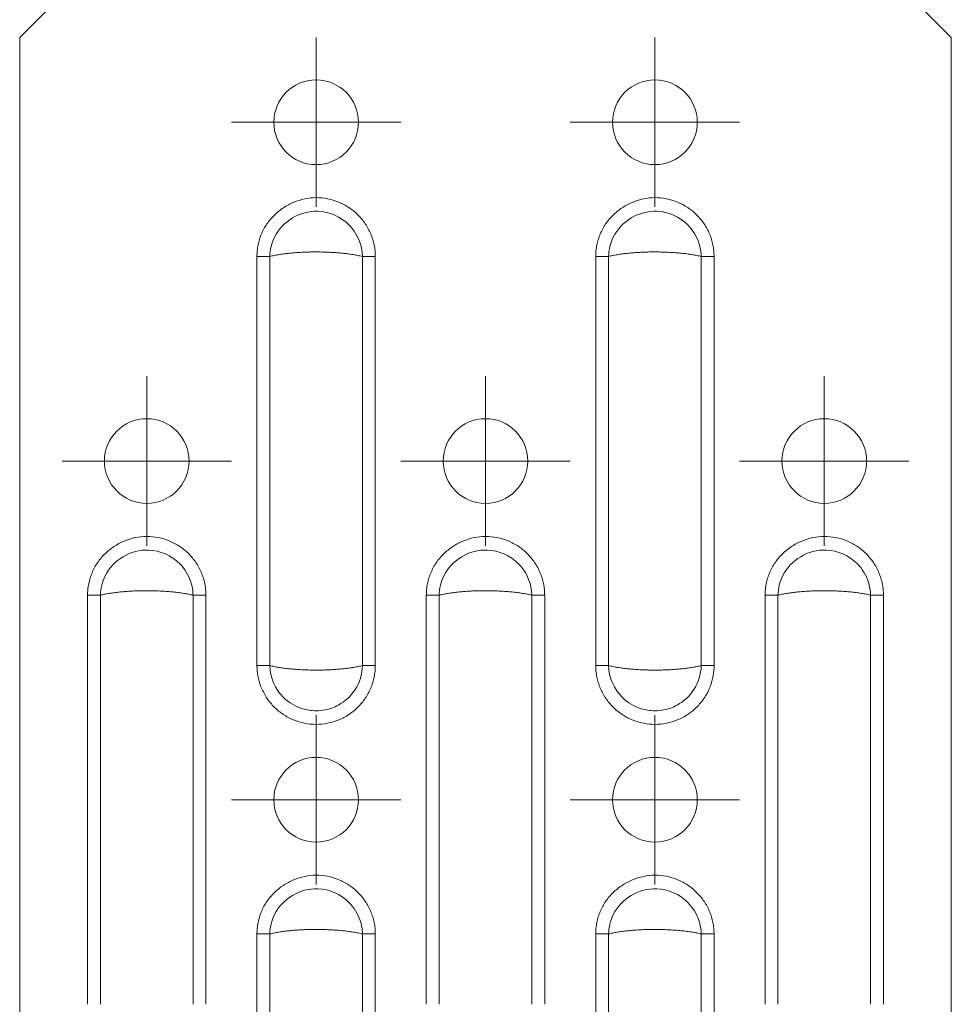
# Model space of a CAD drawing. Header units: millimetres. Extents: x 0 to 210, y 0 to 297.
# Tile 10 of 12: x 44 to 72, y 243 to 272. Entities that reach past the tile are written whole.
import ezdxf

# ---------------------------------------------------------------- set-up
doc = ezdxf.new("R2010")
doc.units = ezdxf.units.MM

# ---------------------------------------------------------------- blocks, each defined once
blk = doc.blocks.new('SW_CENTERMARKSYMBOL_0')
at = {"color": 0, "linetype": 'Continuous', "lineweight": 0}
for p, q in [((0, 1.25), (0, 2.5)), ((0, 0), (0, 1.25)), ((-1.25, 0), (-2.5, 0)), ((0, 0), (-1.25, 0)), ((0, 0), (0, -1.25)), ((0, 0), (1.25, 0)), ((1.25, 0), (2.5, 0)), ((0, -1.25), (0, -2.5))]:
    blk.add_line(p, q, dxfattribs=at)
blk = doc.blocks.new('SW_CENTERMARKSYMBOL_1')
at = {"color": 0, "linetype": 'Continuous', "lineweight": 0}
for p, q in [((0, 1.25), (0, 2.5)), ((0, 0), (0, 1.25)), ((-1.25, 0), (-2.5, 0)), ((0, 0), (-1.25, 0)), ((0, 0), (0, -1.25)), ((0, 0), (1.25, 0)), ((1.25, 0), (2.5, 0)), ((0, -1.25), (0, -2.5))]:
    blk.add_line(p, q, dxfattribs=at)
blk = doc.blocks.new('SW_CENTERMARKSYMBOL_2')
at = {"color": 0, "linetype": 'Continuous', "lineweight": 0}
for p, q in [((0, 1.25), (0, 2.5)), ((0, 0), (0, 1.25)), ((-1.25, 0), (-2.5, 0)), ((0, 0), (-1.25, 0)), ((0, 0), (0, -1.25)), ((0, 0), (1.25, 0)), ((1.25, 0), (2.5, 0)), ((0, -1.25), (0, -2.5))]:
    blk.add_line(p, q, dxfattribs=at)
blk = doc.blocks.new('SW_CENTERMARKSYMBOL_5')
at = {"color": 0, "linetype": 'Continuous', "lineweight": 0}
for p, q in [((0, 1.25), (0, 2.5)), ((0, 0), (0, 1.25)), ((-1.25, 0), (-2.5, 0)), ((0, 0), (-1.25, 0)), ((0, 0), (0, -1.25)), ((0, 0), (1.25, 0)), ((1.25, 0), (2.5, 0)), ((0, -1.25), (0, -2.5))]:
    blk.add_line(p, q, dxfattribs=at)
blk = doc.blocks.new('SW_CENTERMARKSYMBOL_6')
at = {"color": 0, "linetype": 'Continuous', "lineweight": 0}
for p, q in [((0, 1.25), (0, 2.5)), ((0, 0), (0, 1.25)), ((-1.25, 0), (-2.5, 0)), ((0, 0), (-1.25, 0)), ((0, 0), (0, -1.25)), ((0, 0), (1.25, 0)), ((1.25, 0), (2.5, 0)), ((0, -1.25), (0, -2.5))]:
    blk.add_line(p, q, dxfattribs=at)
blk = doc.blocks.new('SW_CENTERMARKSYMBOL_11')
at = {"color": 0, "linetype": 'Continuous', "lineweight": 0}
for p, q in [((0, 1.25), (0, 2.5)), ((0, 0), (0, 1.25)), ((-1.25, 0), (-2.5, 0)), ((0, 0), (-1.25, 0)), ((0, 0), (0, -1.25)), ((0, 0), (1.25, 0)), ((1.25, 0), (2.5, 0)), ((0, -1.25), (0, -2.5))]:
    blk.add_line(p, q, dxfattribs=at)
blk = doc.blocks.new('SW_CENTERMARKSYMBOL_14')
at = {"color": 0, "linetype": 'Continuous', "lineweight": 0}
for p, q in [((0, 1.25), (0, 2.5)), ((0, 0), (0, 1.25)), ((-1.25, 0), (-2.5, 0)), ((0, 0), (-1.25, 0)), ((0, 0), (0, -1.25)), ((0, 0), (1.25, 0)), ((1.25, 0), (2.5, 0)), ((0, -1.25), (0, -2.5))]:
    blk.add_line(p, q, dxfattribs=at)

msp = doc.modelspace()

# ---------------------------------------------------------------- linework, layer by layer
at = {"color": 7, "linetype": 'Continuous', "lineweight": 15}
for p, q in [((44.462, 271.362), (45.712, 272.612)), ((70.712, 272.612), (71.962, 271.362)), ((44.462, 271.362), (44.462, 154.612)), ((71.962, 271.362), (71.962, 154.612)), ((51.464, 252.824), (51.464, 264.9)), ((51.844, 252.824), (51.844, 264.9)), ((54.579, 264.9), (54.579, 252.824)), ((54.959, 264.9), (54.959, 252.824)), ((61.464, 252.824), (61.464, 264.9)), ((61.844, 252.824), (61.844, 264.9)), ((64.579, 264.9), (64.579, 252.824)), ((64.959, 264.9), (64.959, 252.824)), ((46.464, 242.824), (46.464, 254.9)), ((46.844, 242.824), (46.844, 254.9)), ((49.579, 254.9), (49.579, 242.824)), ((49.959, 254.9), (49.959, 242.824)), ((56.464, 242.824), (56.464, 254.9)), ((56.844, 242.824), (56.844, 254.9)), ((59.579, 254.9), (59.579, 242.824)), ((59.959, 254.9), (59.959, 242.824)), ((66.464, 242.824), (66.464, 254.9)), ((66.844, 242.824), (66.844, 254.9)), ((69.579, 254.9), (69.579, 242.824)), ((69.959, 254.9), (69.959, 242.824)), ((51.464, 232.824), (51.464, 244.9)), ((51.844, 232.824), (51.844, 244.9)), ((54.579, 244.9), (54.579, 232.824)), ((54.959, 244.9), (54.959, 232.824)), ((61.464, 232.824), (61.464, 244.9)), ((61.844, 232.824), (61.844, 244.9)), ((64.579, 244.9), (64.579, 232.824)), ((64.959, 244.9), (64.959, 232.824))]:
    msp.add_line(p, q, dxfattribs=at)
for centre in [(53.212, 268.862), (63.212, 268.862), (48.212, 258.862), (58.212, 258.862), (68.212, 258.862), (53.212, 248.862), (63.212, 248.862)]:
    msp.add_circle(centre, 1.25, dxfattribs=at)
for points, knots in [([(51.464, 264.9), (51.465, 264.929), (51.466, 264.985), (51.472, 265.07), (51.483, 265.155), (51.503, 265.267), (51.538, 265.405), (51.614, 265.618), (51.75, 265.869), (51.972, 266.129), (52.239, 266.345), (52.543, 266.507), (52.87, 266.611), (53.212, 266.648), (53.553, 266.613), (53.882, 266.513), (54.186, 266.353), (54.408, 266.173), (54.562, 266.004), (54.665, 265.867), (54.754, 265.72), (54.828, 265.566), (54.886, 265.405), (54.928, 265.24), (54.954, 265.071), (54.957, 264.957), (54.959, 264.9)], [0, 0, 0, 0, 0.015558, 0.031135, 0.046768, 0.062496, 0.093799, 0.125045, 0.186708, 0.249382, 0.311688, 0.374289, 0.437411, 0.499275, 0.561957, 0.624546, 0.687103, 0.749679, 0.780928, 0.812381, 0.843709, 0.875023, 0.906415, 0.937501, 0.968592, 1, 1, 1, 1]), ([(61.464, 264.9), (61.465, 264.929), (61.466, 264.985), (61.472, 265.07), (61.483, 265.155), (61.503, 265.267), (61.538, 265.405), (61.614, 265.618), (61.75, 265.869), (61.972, 266.129), (62.239, 266.345), (62.543, 266.507), (62.87, 266.611), (63.212, 266.648), (63.553, 266.613), (63.882, 266.513), (64.186, 266.353), (64.408, 266.173), (64.562, 266.004), (64.665, 265.867), (64.754, 265.72), (64.828, 265.566), (64.886, 265.405), (64.928, 265.24), (64.954, 265.071), (64.957, 264.957), (64.959, 264.9)], [0, 0, 0, 0, 0.015558, 0.031135, 0.046768, 0.062496, 0.093799, 0.125045, 0.186708, 0.249382, 0.311688, 0.374289, 0.437411, 0.499275, 0.561957, 0.624546, 0.687103, 0.749679, 0.780928, 0.812381, 0.843709, 0.875023, 0.906415, 0.937501, 0.968592, 1, 1, 1, 1]), ([(51.844, 264.9), (51.849, 265.098), (51.897, 265.296), (52.217, 265.943), (52.74, 266.256), (53.608, 266.22), (53.94, 266.075), (54.331, 265.682), (54.446, 265.496), (54.554, 265.166), (54.576, 265.033), (54.579, 264.9)], [-1.088547, -1.088547, -1.088547, -1.088547, -0.936031, -0.936031, -0.529703, -0.529703, -0.266904, -0.266904, -0.102656, -0.102656, 0, 0, 0, 0]), ([(61.844, 264.9), (61.849, 265.098), (61.897, 265.296), (62.217, 265.943), (62.74, 266.256), (63.608, 266.22), (63.94, 266.075), (64.331, 265.682), (64.446, 265.496), (64.554, 265.166), (64.576, 265.033), (64.579, 264.9)], [-1.088547, -1.088547, -1.088547, -1.088547, -0.936031, -0.936031, -0.529703, -0.529703, -0.266904, -0.266904, -0.102656, -0.102656, 0, 0, 0, 0]), ([(54.579, 264.9), (54.559, 264.905), (54.517, 264.916), (54.45, 264.93), (54.38, 264.943), (54.307, 264.956), (54.231, 264.967), (54.154, 264.978), (54.074, 264.988), (53.992, 264.997), (53.909, 265.004), (53.824, 265.011), (53.738, 265.017), (53.651, 265.022), (53.564, 265.027), (53.476, 265.03), (53.388, 265.032), (53.3, 265.034), (53.185, 265.034), (53.045, 265.033), (52.878, 265.028), (52.713, 265.02), (52.551, 265.008), (52.393, 264.993), (52.242, 264.975), (52.099, 264.953), (51.964, 264.929), (51.884, 264.91), (51.844, 264.9)], [0, 0, 0, 0, 0.030784, 0.061385, 0.091803, 0.122043, 0.152106, 0.181996, 0.211714, 0.241263, 0.270646, 0.299866, 0.328925, 0.357827, 0.386573, 0.415168, 0.443614, 0.471914, 0.500071, 0.55336, 0.607169, 0.661517, 0.716425, 0.771912, 0.827995, 0.884692, 0.942022, 1, 1, 1, 1]), ([(54.959, 264.9), (54.887, 264.9), (54.815, 264.9), (54.685, 264.9), (54.626, 264.9), (54.579, 264.9)], [0, 0, 0, 0, 0.5, 0.5, 1, 1, 1, 1]), ([(64.579, 264.9), (64.559, 264.905), (64.517, 264.916), (64.45, 264.93), (64.38, 264.943), (64.307, 264.956), (64.231, 264.967), (64.154, 264.978), (64.074, 264.988), (63.992, 264.997), (63.909, 265.004), (63.824, 265.011), (63.738, 265.017), (63.651, 265.022), (63.564, 265.027), (63.476, 265.03), (63.388, 265.032), (63.3, 265.034), (63.185, 265.034), (63.045, 265.033), (62.878, 265.028), (62.713, 265.02), (62.551, 265.008), (62.393, 264.993), (62.242, 264.975), (62.099, 264.953), (61.964, 264.929), (61.884, 264.91), (61.844, 264.9)], [0, 0, 0, 0, 0.030784, 0.061385, 0.091803, 0.122043, 0.152106, 0.181996, 0.211714, 0.241263, 0.270646, 0.299866, 0.328925, 0.357827, 0.386573, 0.415168, 0.443614, 0.471914, 0.500071, 0.55336, 0.607169, 0.661517, 0.716425, 0.771912, 0.827995, 0.884692, 0.942022, 1, 1, 1, 1]), ([(64.959, 264.9), (64.887, 264.9), (64.815, 264.9), (64.685, 264.9), (64.626, 264.9), (64.579, 264.9)], [0, 0, 0, 0, 0.5, 0.5, 1, 1, 1, 1]), ([(46.464, 254.9), (46.465, 254.929), (46.466, 254.985), (46.472, 255.07), (46.483, 255.155), (46.503, 255.267), (46.538, 255.405), (46.614, 255.618), (46.75, 255.869), (46.972, 256.129), (47.239, 256.345), (47.543, 256.507), (47.87, 256.611), (48.212, 256.648), (48.553, 256.613), (48.882, 256.513), (49.186, 256.353), (49.408, 256.173), (49.562, 256.004), (49.665, 255.867), (49.754, 255.72), (49.828, 255.566), (49.886, 255.405), (49.928, 255.24), (49.954, 255.071), (49.957, 254.957), (49.959, 254.9)], [0, 0, 0, 0, 0.015558, 0.031135, 0.046768, 0.062496, 0.093799, 0.125045, 0.186708, 0.249382, 0.311688, 0.374289, 0.437411, 0.499275, 0.561957, 0.624546, 0.687103, 0.749679, 0.780928, 0.812381, 0.843709, 0.875023, 0.906415, 0.937501, 0.968592, 1, 1, 1, 1]), ([(56.464, 254.9), (56.465, 254.929), (56.466, 254.985), (56.472, 255.07), (56.483, 255.155), (56.503, 255.267), (56.538, 255.405), (56.614, 255.618), (56.75, 255.869), (56.972, 256.129), (57.239, 256.345), (57.543, 256.507), (57.87, 256.611), (58.212, 256.648), (58.553, 256.613), (58.882, 256.513), (59.186, 256.353), (59.408, 256.173), (59.562, 256.004), (59.665, 255.867), (59.754, 255.72), (59.828, 255.566), (59.886, 255.405), (59.928, 255.24), (59.954, 255.071), (59.957, 254.957), (59.959, 254.9)], [0, 0, 0, 0, 0.0155584, 0.0311347, 0.0467676, 0.0624956, 0.0937995, 0.1250448, 0.1867078, 0.2493823, 0.3116879, 0.3742888, 0.437411, 0.4992755, 0.5619569, 0.6245458, 0.6871026, 0.7496794, 0.7809281, 0.8123812, 0.8437088, 0.8750227, 0.906415, 0.9375008, 0.9685919, 1, 1, 1, 1]), ([(66.464, 254.9), (66.465, 254.929), (66.466, 254.985), (66.472, 255.07), (66.483, 255.155), (66.503, 255.267), (66.538, 255.405), (66.614, 255.618), (66.75, 255.869), (66.972, 256.129), (67.239, 256.345), (67.543, 256.507), (67.87, 256.611), (68.212, 256.648), (68.553, 256.613), (68.882, 256.513), (69.186, 256.353), (69.408, 256.173), (69.562, 256.004), (69.665, 255.867), (69.754, 255.72), (69.828, 255.566), (69.886, 255.405), (69.928, 255.24), (69.954, 255.071), (69.957, 254.957), (69.959, 254.9)], [0, 0, 0, 0, 0.0155584, 0.0311347, 0.0467676, 0.0624956, 0.0937995, 0.1250448, 0.1867078, 0.2493823, 0.3116879, 0.3742888, 0.437411, 0.4992755, 0.5619569, 0.6245458, 0.6871026, 0.7496794, 0.7809281, 0.8123812, 0.8437088, 0.8750227, 0.906415, 0.9375008, 0.9685919, 1, 1, 1, 1]), ([(46.844, 254.9), (46.849, 255.098), (46.897, 255.296), (47.217, 255.943), (47.74, 256.256), (48.608, 256.22), (48.94, 256.075), (49.331, 255.682), (49.446, 255.496), (49.554, 255.166), (49.576, 255.033), (49.579, 254.9)], [-1.088547, -1.088547, -1.088547, -1.088547, -0.936031, -0.936031, -0.529703, -0.529703, -0.266904, -0.266904, -0.102656, -0.102656, 0, 0, 0, 0]), ([(56.844, 254.9), (56.849, 255.098), (56.897, 255.296), (57.217, 255.943), (57.74, 256.256), (58.608, 256.22), (58.94, 256.075), (59.331, 255.682), (59.446, 255.496), (59.554, 255.166), (59.576, 255.033), (59.579, 254.9)], [-1.088547, -1.088547, -1.088547, -1.088547, -0.936031, -0.936031, -0.529703, -0.529703, -0.266904, -0.266904, -0.102656, -0.102656, 0, 0, 0, 0]), ([(66.844, 254.9), (66.849, 255.098), (66.897, 255.296), (67.217, 255.943), (67.74, 256.256), (68.608, 256.22), (68.94, 256.075), (69.331, 255.682), (69.446, 255.496), (69.554, 255.166), (69.576, 255.033), (69.579, 254.9)], [-1.088547, -1.088547, -1.088547, -1.088547, -0.936031, -0.936031, -0.529703, -0.529703, -0.266904, -0.266904, -0.102656, -0.102656, 0, 0, 0, 0]), ([(49.579, 254.9), (49.559, 254.905), (49.517, 254.916), (49.45, 254.93), (49.38, 254.943), (49.307, 254.956), (49.231, 254.967), (49.154, 254.978), (49.074, 254.988), (48.992, 254.997), (48.909, 255.004), (48.824, 255.011), (48.738, 255.017), (48.651, 255.022), (48.564, 255.027), (48.476, 255.03), (48.388, 255.032), (48.3, 255.034), (48.185, 255.034), (48.045, 255.033), (47.878, 255.028), (47.713, 255.02), (47.551, 255.008), (47.393, 254.993), (47.242, 254.975), (47.099, 254.953), (46.964, 254.929), (46.884, 254.91), (46.844, 254.9)], [0, 0, 0, 0, 0.030784, 0.061385, 0.091803, 0.122043, 0.152106, 0.181996, 0.211714, 0.241263, 0.270646, 0.299866, 0.328925, 0.357827, 0.386573, 0.415168, 0.443614, 0.471914, 0.500071, 0.55336, 0.607169, 0.661517, 0.716425, 0.771912, 0.827995, 0.884692, 0.942022, 1, 1, 1, 1]), ([(59.579, 254.9), (59.559, 254.905), (59.517, 254.916), (59.45, 254.93), (59.38, 254.943), (59.307, 254.956), (59.231, 254.967), (59.154, 254.978), (59.074, 254.988), (58.992, 254.997), (58.909, 255.004), (58.824, 255.011), (58.738, 255.017), (58.651, 255.022), (58.564, 255.027), (58.476, 255.03), (58.388, 255.032), (58.3, 255.034), (58.185, 255.034), (58.045, 255.033), (57.878, 255.028), (57.713, 255.02), (57.551, 255.008), (57.393, 254.993), (57.242, 254.975), (57.099, 254.953), (56.964, 254.929), (56.884, 254.91), (56.844, 254.9)], [0, 0, 0, 0, 0.030784, 0.061385, 0.091803, 0.122043, 0.152106, 0.181996, 0.211714, 0.241263, 0.270646, 0.299866, 0.328925, 0.357827, 0.386573, 0.415168, 0.443614, 0.471914, 0.500071, 0.55336, 0.607169, 0.661517, 0.716425, 0.771912, 0.827995, 0.884692, 0.942022, 1, 1, 1, 1]), ([(69.579, 254.9), (69.559, 254.905), (69.517, 254.916), (69.45, 254.93), (69.38, 254.943), (69.307, 254.956), (69.231, 254.967), (69.154, 254.978), (69.074, 254.988), (68.992, 254.997), (68.909, 255.004), (68.824, 255.011), (68.738, 255.017), (68.651, 255.022), (68.564, 255.027), (68.476, 255.03), (68.388, 255.032), (68.3, 255.034), (68.185, 255.034), (68.045, 255.033), (67.878, 255.028), (67.713, 255.02), (67.551, 255.008), (67.393, 254.993), (67.242, 254.975), (67.099, 254.953), (66.964, 254.929), (66.884, 254.91), (66.844, 254.9)], [0, 0, 0, 0, 0.030784, 0.061385, 0.091803, 0.122043, 0.152106, 0.181996, 0.211714, 0.241263, 0.270646, 0.299866, 0.328925, 0.357827, 0.386573, 0.415168, 0.443614, 0.471914, 0.500071, 0.55336, 0.607169, 0.661517, 0.716425, 0.771912, 0.827995, 0.884692, 0.942022, 1, 1, 1, 1]), ([(49.959, 254.9), (49.887, 254.9), (49.815, 254.9), (49.685, 254.9), (49.626, 254.9), (49.579, 254.9)], [0, 0, 0, 0, 0.5, 0.5, 1, 1, 1, 1]), ([(59.959, 254.9), (59.887, 254.9), (59.815, 254.9), (59.685, 254.9), (59.626, 254.9), (59.579, 254.9)], [0, 0, 0, 0, 0.5, 0.5, 1, 1, 1, 1]), ([(69.959, 254.9), (69.887, 254.9), (69.815, 254.9), (69.685, 254.9), (69.626, 254.9), (69.579, 254.9)], [0, 0, 0, 0, 0.5, 0.5, 1, 1, 1, 1]), ([(54.959, 252.824), (54.958, 252.795), (54.958, 252.739), (54.951, 252.654), (54.94, 252.569), (54.92, 252.457), (54.885, 252.319), (54.808, 252.105), (54.673, 251.852), (54.453, 251.589), (54.187, 251.37), (53.883, 251.21), (53.554, 251.11), (53.212, 251.077), (52.869, 251.11), (52.54, 251.21), (52.236, 251.371), (51.97, 251.587), (51.752, 251.853), (51.617, 252.105), (51.539, 252.319), (51.497, 252.485), (51.469, 252.654), (51.466, 252.767), (51.464, 252.824)], [0, 0, 0, 0, 0.015533, 0.031084, 0.046691, 0.062392, 0.093615, 0.124896, 0.187194, 0.249778, 0.312389, 0.374922, 0.437461, 0.50008, 0.562677, 0.625319, 0.687821, 0.750259, 0.812689, 0.875175, 0.906472, 0.937669, 0.968968, 1, 1, 1, 1]), ([(51.464, 252.824), (51.536, 252.824), (51.608, 252.824), (51.738, 252.824), (51.797, 252.824), (51.844, 252.824)], [0, 0, 0, 0, 0.5, 0.5, 1, 1, 1, 1]), ([(51.844, 252.824), (51.865, 252.819), (51.906, 252.808), (51.974, 252.794), (52.044, 252.781), (52.116, 252.768), (52.192, 252.757), (52.27, 252.746), (52.35, 252.736), (52.431, 252.727), (52.515, 252.72), (52.599, 252.713), (52.685, 252.707), (52.772, 252.701), (52.86, 252.697), (52.947, 252.694), (53.036, 252.692), (53.124, 252.69), (53.238, 252.69), (53.378, 252.691), (53.545, 252.696), (53.71, 252.704), (53.872, 252.716), (54.03, 252.731), (54.181, 252.749), (54.325, 252.771), (54.46, 252.795), (54.539, 252.814), (54.579, 252.824)], [0, 0, 0, 0, 0.030784, 0.061385, 0.091803, 0.122043, 0.152106, 0.181996, 0.211714, 0.241263, 0.270646, 0.299866, 0.328925, 0.357827, 0.386573, 0.415168, 0.443614, 0.471914, 0.500071, 0.55336, 0.607169, 0.661517, 0.716425, 0.771912, 0.827995, 0.884692, 0.942022, 1, 1, 1, 1]), ([(54.579, 252.824), (54.573, 252.573), (54.497, 252.324), (54.238, 251.924), (54.068, 251.766), (53.746, 251.589), (53.613, 251.541), (53.388, 251.497), (53.299, 251.489), (53.076, 251.489), (52.939, 251.509), (52.6, 251.613), (52.408, 251.728), (52.003, 252.126), (51.852, 252.472), (51.844, 252.824)], [-1.089053, -1.089053, -1.089053, -1.089053, -0.895746, -0.895746, -0.721498, -0.721498, -0.612592, -0.612592, -0.544526, -0.544526, -0.439244, -0.439244, -0.270793, -0.270793, 0, 0, 0, 0]), ([(54.579, 252.824), (54.626, 252.824), (54.685, 252.824), (54.815, 252.824), (54.887, 252.824), (54.959, 252.824)], [0, 0, 0, 0, 0.5, 0.5, 1, 1, 1, 1]), ([(64.959, 252.824), (64.958, 252.795), (64.958, 252.739), (64.951, 252.654), (64.94, 252.569), (64.92, 252.457), (64.885, 252.319), (64.808, 252.105), (64.673, 251.852), (64.453, 251.589), (64.187, 251.37), (63.883, 251.21), (63.554, 251.11), (63.212, 251.077), (62.869, 251.11), (62.54, 251.21), (62.236, 251.371), (61.97, 251.587), (61.752, 251.853), (61.617, 252.105), (61.539, 252.319), (61.497, 252.485), (61.469, 252.654), (61.466, 252.767), (61.464, 252.824)], [0, 0, 0, 0, 0.015533, 0.031084, 0.046691, 0.062392, 0.093615, 0.124896, 0.187194, 0.249778, 0.312389, 0.374922, 0.437461, 0.50008, 0.562677, 0.625319, 0.687821, 0.750259, 0.812689, 0.875175, 0.906472, 0.937669, 0.968968, 1, 1, 1, 1]), ([(61.464, 252.824), (61.536, 252.824), (61.608, 252.824), (61.738, 252.824), (61.797, 252.824), (61.844, 252.824)], [0, 0, 0, 0, 0.5, 0.5, 1, 1, 1, 1]), ([(61.844, 252.824), (61.865, 252.819), (61.906, 252.808), (61.974, 252.794), (62.044, 252.781), (62.116, 252.768), (62.192, 252.757), (62.27, 252.746), (62.35, 252.736), (62.431, 252.727), (62.515, 252.72), (62.599, 252.713), (62.685, 252.707), (62.772, 252.701), (62.86, 252.697), (62.947, 252.694), (63.036, 252.692), (63.124, 252.69), (63.238, 252.69), (63.378, 252.691), (63.545, 252.696), (63.71, 252.704), (63.872, 252.716), (64.03, 252.731), (64.181, 252.749), (64.325, 252.771), (64.46, 252.795), (64.539, 252.814), (64.579, 252.824)], [0, 0, 0, 0, 0.030784, 0.061385, 0.091803, 0.122043, 0.152106, 0.181996, 0.211714, 0.241263, 0.270646, 0.299866, 0.328925, 0.357827, 0.386573, 0.415168, 0.443614, 0.471914, 0.500071, 0.55336, 0.607169, 0.661517, 0.716425, 0.771912, 0.827995, 0.884692, 0.942022, 1, 1, 1, 1]), ([(64.579, 252.824), (64.573, 252.573), (64.497, 252.324), (64.238, 251.924), (64.068, 251.766), (63.746, 251.589), (63.613, 251.541), (63.388, 251.497), (63.299, 251.489), (63.076, 251.489), (62.939, 251.509), (62.6, 251.613), (62.408, 251.728), (62.003, 252.126), (61.852, 252.472), (61.844, 252.824)], [-1.089053, -1.089053, -1.089053, -1.089053, -0.895746, -0.895746, -0.721498, -0.721498, -0.612592, -0.612592, -0.544526, -0.544526, -0.439244, -0.439244, -0.270793, -0.270793, 0, 0, 0, 0]), ([(64.579, 252.824), (64.626, 252.824), (64.685, 252.824), (64.815, 252.824), (64.887, 252.824), (64.959, 252.824)], [0, 0, 0, 0, 0.5, 0.5, 1, 1, 1, 1]), ([(51.464, 244.9), (51.465, 244.929), (51.466, 244.985), (51.472, 245.07), (51.483, 245.155), (51.503, 245.267), (51.538, 245.405), (51.614, 245.618), (51.75, 245.869), (51.972, 246.129), (52.239, 246.345), (52.543, 246.507), (52.87, 246.611), (53.212, 246.648), (53.553, 246.613), (53.882, 246.513), (54.186, 246.353), (54.408, 246.173), (54.562, 246.004), (54.665, 245.867), (54.754, 245.72), (54.828, 245.566), (54.886, 245.405), (54.928, 245.24), (54.954, 245.071), (54.957, 244.957), (54.959, 244.9)], [0, 0, 0, 0, 0.015558, 0.031135, 0.046768, 0.062496, 0.093799, 0.125045, 0.186708, 0.249382, 0.311688, 0.374289, 0.437411, 0.499275, 0.561957, 0.624546, 0.687103, 0.749679, 0.780928, 0.812381, 0.843709, 0.875023, 0.906415, 0.937501, 0.968592, 1, 1, 1, 1]), ([(61.464, 244.9), (61.465, 244.929), (61.466, 244.985), (61.472, 245.07), (61.483, 245.155), (61.503, 245.267), (61.538, 245.405), (61.614, 245.618), (61.75, 245.869), (61.972, 246.129), (62.239, 246.345), (62.543, 246.507), (62.87, 246.611), (63.212, 246.648), (63.553, 246.613), (63.882, 246.513), (64.186, 246.353), (64.408, 246.173), (64.562, 246.004), (64.665, 245.867), (64.754, 245.72), (64.828, 245.566), (64.886, 245.405), (64.928, 245.24), (64.954, 245.071), (64.957, 244.957), (64.959, 244.9)], [0, 0, 0, 0, 0.015558, 0.031135, 0.046768, 0.062496, 0.093799, 0.125045, 0.186708, 0.249382, 0.311688, 0.374289, 0.437411, 0.499275, 0.561957, 0.624546, 0.687103, 0.749679, 0.780928, 0.812381, 0.843709, 0.875023, 0.906415, 0.937501, 0.968592, 1, 1, 1, 1]), ([(51.844, 244.9), (51.849, 245.098), (51.897, 245.296), (52.217, 245.943), (52.74, 246.256), (53.608, 246.22), (53.94, 246.075), (54.331, 245.682), (54.446, 245.496), (54.554, 245.166), (54.576, 245.033), (54.579, 244.9)], [-1.088547, -1.088547, -1.088547, -1.088547, -0.936031, -0.936031, -0.529703, -0.529703, -0.266904, -0.266904, -0.102656, -0.102656, 0, 0, 0, 0]), ([(61.844, 244.9), (61.849, 245.098), (61.897, 245.296), (62.217, 245.943), (62.74, 246.256), (63.608, 246.22), (63.94, 246.075), (64.331, 245.682), (64.446, 245.496), (64.554, 245.166), (64.576, 245.033), (64.579, 244.9)], [-1.088547, -1.088547, -1.088547, -1.088547, -0.936031, -0.936031, -0.529703, -0.529703, -0.266904, -0.266904, -0.102656, -0.102656, 0, 0, 0, 0]), ([(54.579, 244.9), (54.559, 244.905), (54.517, 244.916), (54.45, 244.93), (54.38, 244.943), (54.307, 244.956), (54.231, 244.967), (54.154, 244.978), (54.074, 244.988), (53.992, 244.997), (53.909, 245.004), (53.824, 245.011), (53.738, 245.017), (53.651, 245.022), (53.564, 245.027), (53.476, 245.03), (53.388, 245.032), (53.3, 245.034), (53.185, 245.034), (53.045, 245.033), (52.878, 245.028), (52.713, 245.02), (52.551, 245.008), (52.393, 244.993), (52.242, 244.975), (52.099, 244.953), (51.964, 244.929), (51.884, 244.91), (51.844, 244.9)], [0, 0, 0, 0, 0.030784, 0.061385, 0.091803, 0.122043, 0.152106, 0.181996, 0.211714, 0.241263, 0.270646, 0.299866, 0.328925, 0.357827, 0.386573, 0.415168, 0.443614, 0.471914, 0.500071, 0.55336, 0.607169, 0.661517, 0.716425, 0.771912, 0.827995, 0.884692, 0.942022, 1, 1, 1, 1]), ([(64.579, 244.9), (64.559, 244.905), (64.517, 244.916), (64.45, 244.93), (64.38, 244.943), (64.307, 244.956), (64.231, 244.967), (64.154, 244.978), (64.074, 244.988), (63.992, 244.997), (63.909, 245.004), (63.824, 245.011), (63.738, 245.017), (63.651, 245.022), (63.564, 245.027), (63.476, 245.03), (63.388, 245.032), (63.3, 245.034), (63.185, 245.034), (63.045, 245.033), (62.878, 245.028), (62.713, 245.02), (62.551, 245.008), (62.393, 244.993), (62.242, 244.975), (62.099, 244.953), (61.964, 244.929), (61.884, 244.91), (61.844, 244.9)], [0, 0, 0, 0, 0.030784, 0.061385, 0.091803, 0.122043, 0.152106, 0.181996, 0.211714, 0.241263, 0.270646, 0.299866, 0.328925, 0.357827, 0.386573, 0.415168, 0.443614, 0.471914, 0.500071, 0.55336, 0.607169, 0.661517, 0.716425, 0.771912, 0.827995, 0.884692, 0.942022, 1, 1, 1, 1]), ([(54.959, 244.9), (54.887, 244.9), (54.815, 244.9), (54.685, 244.9), (54.626, 244.9), (54.579, 244.9)], [0, 0, 0, 0, 0.5, 0.5, 1, 1, 1, 1]), ([(64.959, 244.9), (64.887, 244.9), (64.815, 244.9), (64.685, 244.9), (64.626, 244.9), (64.579, 244.9)], [0, 0, 0, 0, 0.5, 0.5, 1, 1, 1, 1])]:
    msp.add_open_spline(points, degree=3, knots=knots, dxfattribs=at)
for points in [[(51.464, 264.9), (51.536, 264.9), (51.68, 264.9), (51.797, 264.9), (51.844, 264.9)], [(61.464, 264.9), (61.536, 264.9), (61.68, 264.9), (61.797, 264.9), (61.844, 264.9)], [(46.464, 254.9), (46.536, 254.9), (46.68, 254.9), (46.797, 254.9), (46.844, 254.9)], [(56.464, 254.9), (56.536, 254.9), (56.68, 254.9), (56.797, 254.9), (56.844, 254.9)], [(66.464, 254.9), (66.536, 254.9), (66.68, 254.9), (66.797, 254.9), (66.844, 254.9)], [(51.464, 244.9), (51.536, 244.9), (51.68, 244.9), (51.797, 244.9), (51.844, 244.9)], [(61.464, 244.9), (61.536, 244.9), (61.68, 244.9), (61.797, 244.9), (61.844, 244.9)]]:
    msp.add_open_spline(points, degree=3, dxfattribs=at)

# ---------------------------------------------------------------- block references
at = {"color": 7, "linetype": 'Continuous', "lineweight": 0}
for name, p in [('SW_CENTERMARKSYMBOL_0', (53.212, 268.862)), ('SW_CENTERMARKSYMBOL_5', (63.212, 268.862)), ('SW_CENTERMARKSYMBOL_1', (48.212, 258.862)), ('SW_CENTERMARKSYMBOL_11', (58.212, 258.862)), ('SW_CENTERMARKSYMBOL_14', (68.212, 258.862)), ('SW_CENTERMARKSYMBOL_2', (53.212, 248.862)), ('SW_CENTERMARKSYMBOL_6', (63.212, 248.862))]:
    msp.add_blockref(name, p, dxfattribs=at)

doc.saveas('drawing.dxf')
